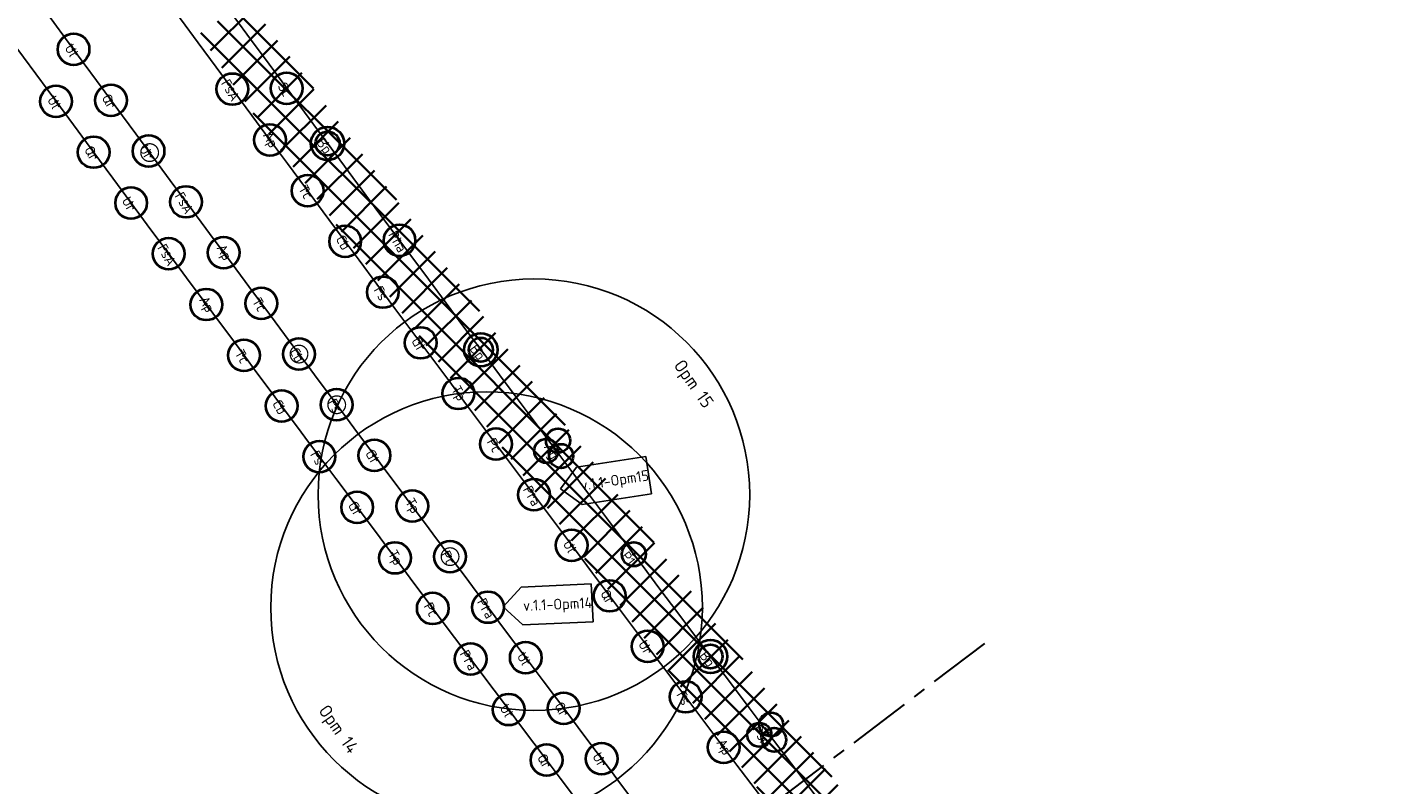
# Model space of a CAD drawing. Header units: metres. Extents: x 150805 to 161014, y 478675 to 486369.
# Tile 8 of 35: x 151147 to 151364, y 483625 to 483744. Entities that reach past the tile are written whole.
import ezdxf
from ezdxf.enums import TextEntityAlignment as Align

# ---------------------------------------------------------------- set-up
doc = ezdxf.new("R2010")
doc.units = ezdxf.units.M
doc.linetypes.add('AM-AS', pattern=[16, 10, -2, 2, -2])
doc.layers.get('0').update_dxf_attribs({"lineweight": 25})
doc.layers.get('Defpoints').update_dxf_attribs({"lineweight": 25, "true_color": 0xff7fff})
for name, color, linetype, lineweight in [('N-WE-AM-AS_WEG-G', 10, 'AM-AS', 30), ('N-WE-GR-BOOM-T18', 10, 'Continuous', 18), ('X-XX-AL-VERWIJZING-S', 7, 'Continuous', 25)]:
    doc.layers.add(name, color=color, linetype=linetype, lineweight=lineweight)
doc.layers.add('N-WE-GR-BOOM-S', color=7, linetype='Continuous', lineweight=40, true_color=0x009900)
doc.layers.add('N-WE-KG-GRENS_POLDERWEG-G', color=7, linetype='KG-PERCEEL', lineweight=35, true_color=0x0000e6)
doc.styles.add('NLCS-ISO', font='NLCS-ISO.ttf')
doc.styles.add('NLCS-ISO-M500-T18', font='NLCS-ISO.ttf')
doc.styles.add('NLCS-ISO-M500-T25', font='NLCS-ISO.ttf')
doc.styles.get("Standard").update_dxf_attribs({"font": 'NLCS-ISO.ttf'})
doc.linetypes.add('KG-PERCEEL', pattern='A,5.5,-2,["P",Standard,S=1.8,R=0,X=-0.5,Y=-0.9],-2,5.5,-2,[5,NLCS.shx,S=0.75,R=0,X=0,Y=0],-2', length=19)

# ---------------------------------------------------------------- blocks, each defined once
blk = doc.blocks.new('*U159')
blk.add_circle((0, 0), 5)
at = {"color": 0}
blk.add_circle((0, 0), 0.15, dxfattribs=at)
at = {"layer": 'Defpoints'}
blk.add_line((-2.01, 0), (2.01, 0), dxfattribs=at)
at = {"layer": 'N-WE-GR-BOOM-T18', "insert": (0, -2.3), "char_height": 3.2, "attachment_point": 8, "style": 'NLCS-ISO-M500-T18'}
blk.add_mtext_dynamic_manual_height_columns('Ul', width=4.7343, gutter_width=9, heights=[0], dxfattribs=at)
blk = doc.blocks.new('*U160')
blk.add_circle((0, 0), 5)
at = {"color": 0}
blk.add_circle((0, 0), 0.15, dxfattribs=at)
at = {"layer": 'Defpoints'}
blk.add_line((-2.01, 0), (2.01, 0), dxfattribs=at)
at = {"layer": 'N-WE-GR-BOOM-T18', "insert": (0, -2.3), "char_height": 3.2, "attachment_point": 8, "style": 'NLCS-ISO-M500-T18'}
blk.add_mtext_dynamic_manual_height_columns('Qr', width=4.7343, gutter_width=9, heights=[0], dxfattribs=at)
blk = doc.blocks.new('*U162')
blk.add_circle((0, 0), 5)
at = {"color": 0}
blk.add_circle((0, 0), 0.15, dxfattribs=at)
at = {"layer": 'Defpoints'}
blk.add_line((-2.01, 0), (2.01, 0), dxfattribs=at)
at = {"layer": 'N-WE-GR-BOOM-T18', "insert": (0, -2.3), "char_height": 3.2, "attachment_point": 8, "style": 'NLCS-ISO-M500-T18'}
blk.add_mtext_dynamic_manual_height_columns('Ur', width=4.7343, gutter_width=9, heights=[0], dxfattribs=at)
blk = doc.blocks.new('*U163')
blk.add_circle((0, 0), 5)
at = {"color": 0}
blk.add_circle((0, 0), 0.15, dxfattribs=at)
at = {"layer": 'Defpoints'}
blk.add_line((-2.01, 0), (2.01, 0), dxfattribs=at)
at = {"layer": 'N-WE-GR-BOOM-T18', "insert": (0, -2.3), "char_height": 3.2, "attachment_point": 8, "style": 'NLCS-ISO-M500-T18'}
blk.add_mtext_dynamic_manual_height_columns('FsA', width=4.7343, gutter_width=9, heights=[0], dxfattribs=at)
blk = doc.blocks.new('*U150')
blk.add_circle((0, 0), 5)
at = {"color": 0}
blk.add_circle((0, 0), 0.15, dxfattribs=at)
at = {"layer": 'Defpoints'}
blk.add_line((-2.01, 0), (2.01, 0), dxfattribs=at)
at = {"layer": 'N-WE-GR-BOOM-T18', "insert": (0, -2.3), "char_height": 3.2, "attachment_point": 8, "style": 'NLCS-ISO-M500-T18'}
blk.add_mtext_dynamic_manual_height_columns('Ap', width=4.7343, gutter_width=9, heights=[0], dxfattribs=at)
blk = doc.blocks.new('*U164')
blk.add_circle((0, 0), 5)
at = {"color": 0}
blk.add_circle((0, 0), 0.15, dxfattribs=at)
at = {"layer": 'Defpoints'}
blk.add_line((-2.01, 0), (2.01, 0), dxfattribs=at)
at = {"layer": 'N-WE-GR-BOOM-T18', "insert": (0, -2.3), "char_height": 3.2, "attachment_point": 8, "style": 'NLCS-ISO-M500-T18'}
blk.add_mtext_dynamic_manual_height_columns('Tc', width=4.7343, gutter_width=9, heights=[0], dxfattribs=at)
blk = doc.blocks.new('*U165')
blk.add_circle((0, 0), 5)
at = {"color": 0}
blk.add_circle((0, 0), 0.15, dxfattribs=at)
at = {"layer": 'Defpoints'}
blk.add_line((-2.01, 0), (2.01, 0), dxfattribs=at)
at = {"layer": 'N-WE-GR-BOOM-T18', "insert": (0, -2.3), "char_height": 3.2, "attachment_point": 8, "style": 'NLCS-ISO-M500-T18'}
blk.add_mtext_dynamic_manual_height_columns('Cb', width=4.7343, gutter_width=9, heights=[0], dxfattribs=at)
blk = doc.blocks.new('*U166')
blk.add_circle((0, 0), 5)
at = {"color": 0}
blk.add_circle((0, 0), 0.15, dxfattribs=at)
at = {"layer": 'Defpoints'}
blk.add_line((-2.01, 0), (2.01, 0), dxfattribs=at)
at = {"layer": 'N-WE-GR-BOOM-T18', "insert": (0, -2.3), "char_height": 3.2, "attachment_point": 8, "style": 'NLCS-ISO-M500-T18'}
blk.add_mtext_dynamic_manual_height_columns('Fs', width=4.7343, gutter_width=9, heights=[0], dxfattribs=at)
blk = doc.blocks.new('*U155')
blk.add_circle((0, 0), 5)
at = {"color": 0}
blk.add_circle((0, 0), 0.15, dxfattribs=at)
at = {"layer": 'Defpoints'}
blk.add_line((-2.01, 0), (2.01, 0), dxfattribs=at)
at = {"layer": 'N-WE-GR-BOOM-T18', "insert": (0, -2.3), "char_height": 3.2, "attachment_point": 8, "style": 'NLCS-ISO-M500-T18'}
blk.add_mtext_dynamic_manual_height_columns('Gt', width=4.7343, gutter_width=9, heights=[0], dxfattribs=at)
blk = doc.blocks.new('*U156')
blk.add_circle((0, 0), 5)
at = {"color": 0}
blk.add_circle((0, 0), 0.15, dxfattribs=at)
at = {"layer": 'Defpoints'}
blk.add_line((-2.01, 0), (2.01, 0), dxfattribs=at)
at = {"layer": 'N-WE-GR-BOOM-T18', "insert": (0, -2.3), "char_height": 3.2, "attachment_point": 8, "style": 'NLCS-ISO-M500-T18'}
blk.add_mtext_dynamic_manual_height_columns('Tp', width=4.7343, gutter_width=9, heights=[0], dxfattribs=at)
blk = doc.blocks.new('*U161')
blk.add_circle((0, 0), 5)
at = {"color": 0}
blk.add_circle((0, 0), 0.15, dxfattribs=at)
at = {"layer": 'Defpoints'}
blk.add_line((-2.01, 0), (2.01, 0), dxfattribs=at)
at = {"layer": 'N-WE-GR-BOOM-T18', "insert": (0, -2.3), "char_height": 3.2, "attachment_point": 8, "style": 'NLCS-ISO-M500-T18'}
blk.add_mtext_dynamic_manual_height_columns('Pc', width=4.7343, gutter_width=9, heights=[0], dxfattribs=at)
blk = doc.blocks.new('*U158')
blk.add_circle((0, 0), 5)
at = {"color": 0}
blk.add_circle((0, 0), 0.15, dxfattribs=at)
at = {"layer": 'Defpoints'}
blk.add_line((-2.01, 0), (2.01, 0), dxfattribs=at)
at = {"layer": 'N-WE-GR-BOOM-T18', "insert": (0, -2.3), "char_height": 3.2, "attachment_point": 8, "style": 'NLCS-ISO-M500-T18'}
blk.add_mtext_dynamic_manual_height_columns('Pra', width=4.7343, gutter_width=9, heights=[0], dxfattribs=at)
blk = doc.blocks.new('*U167')
blk.add_circle((0, 0), 5)
at = {"color": 0}
blk.add_circle((0, 0), 0.15, dxfattribs=at)
at = {"layer": 'Defpoints'}
blk.add_line((-2.01, 0), (2.01, 0), dxfattribs=at)
at = {"layer": 'N-WE-GR-BOOM-T18', "insert": (0, -2.3), "char_height": 3.2, "attachment_point": 8, "style": 'NLCS-ISO-M500-T18'}
blk.add_mtext_dynamic_manual_height_columns('Sc', width=4.7343, gutter_width=9, heights=[0], dxfattribs=at)
blk = doc.blocks.new('*U157')
blk.add_circle((0, 0), 5)
at = {"color": 0}
blk.add_circle((0, 0), 0.15, dxfattribs=at)
at = {"layer": 'Defpoints'}
blk.add_line((-2.01, 0), (2.01, 0), dxfattribs=at)
at = {"layer": 'N-WE-GR-BOOM-T18', "insert": (0, -2.3), "char_height": 3.2, "attachment_point": 8, "style": 'NLCS-ISO-M500-T18'}
blk.add_mtext_dynamic_manual_height_columns('Pha', width=4.7343, gutter_width=9, heights=[0], dxfattribs=at)
blk = doc.blocks.new('*U222')
blk.add_circle((0, 0), 3.8)
blk = doc.blocks.new('*U223')
at = {"color": 0, "linetype": 'ByBlock', "lineweight": -2, "transparency": 16777216}
blk.add_blockref('*U222', (-1.9, 2.15), dxfattribs=at)
for p, rotation in [((2.82, 0.57), 239.9999999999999), ((-0.92, -2.72), 120)]:
    blk.add_blockref('*U222', p, dxfattribs=dict(at, rotation=rotation))
blk = doc.blocks.new('*U221')
at = {"color": 0}
blk.add_circle((0, 0), 0.15, dxfattribs=at)
at = {"layer": 'Defpoints'}
blk.add_line((-2.01, 0), (2.01, 0), dxfattribs=at)
blk.add_blockref('*U223', (0, 0))
at = {"layer": 'N-WE-GR-BOOM-T18', "insert": (0, -3.8), "char_height": 3.2, "attachment_point": 8, "style": 'NLCS-ISO-M500-T18'}
blk.add_mtext_dynamic_manual_height_columns('Ag', width=4.7343, gutter_width=9, heights=[0], dxfattribs=at)
blk = doc.blocks.new('*U211')
at = {"color": 177, "true_color": 0x293189, "const_width": 0.4, "flags": 128}
blk.add_lwpolyline([(2.8, 0, -1), (-2.8, 0, -1)], format="xyb", close=True, dxfattribs=at)
at = {"color": 0}
blk.add_circle((0, 0), 0.15, dxfattribs=at)
at = {"layer": 'Defpoints'}
blk.add_line((-2.01, 0), (2.01, 0), dxfattribs=at)
blk = doc.blocks.new('*U214')
blk.add_circle((0, 0), 3.8)
at = {"color": 0}
blk.add_circle((0, 0), 0.15, dxfattribs=at)
at = {"layer": 'Defpoints'}
blk.add_line((-2.01, 0), (2.01, 0), dxfattribs=at)
at = {"layer": 'N-WE-GR-BOOM-T18', "insert": (0, -3.8), "char_height": 3.2, "attachment_point": 8, "style": 'NLCS-ISO-M500-T18'}
blk.add_mtext_dynamic_manual_height_columns('P1', width=4.7343, gutter_width=9, heights=[0], dxfattribs=at)
blk = doc.blocks.new('*U215')
for radius in [5.27, 3.8]:
    blk.add_circle((0, 0), radius)
at = {"color": 0}
blk.add_circle((0, 0), 0.15, dxfattribs=at)
at = {"layer": 'Defpoints'}
blk.add_line((-2.01, 0), (2.01, 0), dxfattribs=at)
at = {"layer": 'N-WE-GR-BOOM-T18', "insert": (0, -3.8), "char_height": 3.2, "attachment_point": 8, "style": 'NLCS-ISO-M500-T18'}
blk.add_mtext_dynamic_manual_height_columns('Bp', width=4.7343, gutter_width=9, heights=[0], dxfattribs=at)
blk = doc.blocks.new('*U234')
blk.add_circle((0, 0), 3.8)
blk = doc.blocks.new('*U235')
at = {"color": 0, "linetype": 'ByBlock', "lineweight": -2, "transparency": 16777216}
blk.add_blockref('*U234', (-1.9, 2.15), dxfattribs=at)
for p, rotation in [((2.82, 0.57), 239.9999999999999), ((-0.92, -2.72), 120)]:
    blk.add_blockref('*U234', p, dxfattribs=dict(at, rotation=rotation))
blk = doc.blocks.new('*U233')
at = {"color": 0}
blk.add_circle((0, 0), 0.15, dxfattribs=at)
at = {"layer": 'Defpoints'}
blk.add_line((-2.01, 0), (2.01, 0), dxfattribs=at)
blk.add_blockref('*U235', (0, 0))
at = {"layer": 'N-WE-GR-BOOM-T18', "insert": (0, -3.8), "char_height": 3.2, "attachment_point": 8, "style": 'NLCS-ISO-M500-T18'}
blk.add_mtext_dynamic_manual_height_columns('Psm', width=4.7343, gutter_width=9, heights=[0], dxfattribs=at)
blk = doc.blocks.new('SAL-VERWIJZING_WIJZIGING_LINKS-SO')
for p, q in [((-22.22, 6), (-28.22, 0)), ((0, 6), (-22.22, 6)), ((0, -6), (0, 6)), ((-22.22, -6), (-28.22, 0)), ((0, -6), (-22.22, -6))]:
    blk.add_line(p, q)
at = {"lineweight": 70, "style": 'NLCS-ISO'}
blk.add_attdef('...', text='', height=7, dxfattribs=at).set_placement((0.01, 0.06), align=Align.MIDDLE_RIGHT)

msp = doc.modelspace()

# ---------------------------------------------------------------- hatches: boundary and pattern name
at = {"layer": 'N-WE-KG-GRENS_POLDERWEG-G', "true_color": 0xf27172, "transparency": 33554559}
h = msp.add_hatch(dxfattribs=at)
h.set_pattern_fill('ANSI37', color=11)
h.set_pattern_definition([(45, (250305.0288, -174744.8383), (-2.24506403, 2.24506403), []), (135, (250305.0288, -174744.8383), (-2.24506403, -2.24506403), [])])
edge = h.paths.add_edge_path()
edge.add_line((151354.665, 483505.553), (151363.308, 483508.658))
edge.add_line((151363.308, 483508.658), (151324.651, 483559.158))
edge.add_line((151324.651, 483559.158), (151225.492, 483689.968))
edge.add_line((151225.492, 483689.968), (151181.662, 483748.788))
edge.add_line((151181.662, 483748.788), (151174.092, 483743.456))
edge.add_line((151174.092, 483743.456), (151175.95, 483740.595))
edge.add_line((151175.95, 483740.595), (151178.105, 483737.24))
edge.add_line((151178.105, 483737.24), (151181.745, 483731.94))
edge.add_line((151181.745, 483731.94), (151253.25, 483635.98))
edge.add_line((151253.25, 483635.98), (151316.71, 483553.08))
edge.add_line((151316.71, 483553.08), (151403.355, 483439.89))
edge.add_line((151403.355, 483439.89), (151450.595, 483379.84))
edge.add_line((151450.595, 483379.84), (151457.854, 483384.933))
edge.add_arc((151458.26, 483405.679), 20.75, 218.1917, 268.87961, ccw=False)
edge.add_line((151441.951, 483392.85), (151404.343, 483440.656))
edge.add_line((151404.343, 483440.656), (151361.025, 483497.245))
edge.add_line((151361.025, 483497.245), (151354.665, 483505.553))
edge.add_line((151354.665, 483505.553), (151354.665, 483505.553))

# ---------------------------------------------------------------- linework, layer by layer
at = {"layer": 'Defpoints', "linetype": 'Continuous', "flags": 128}
for points in [[(151804.35, 482923.275), (151718.408, 483024.94, -0.0026625), (151677.359, 483074.026), (151633.845, 483126.627), (151610.023, 483155.424, -0.0057375), (151465.661, 483334.065), (151428.256, 483381.456, -0.0082544), (151157.762, 483736.036, -0.0065463), (150913.506, 484076.675, 0.0061687), (150896.388, 484100.586), (150852.424, 484160.422)], [(151764.497, 482959.421), (151712.986, 483020.356, -0.0026625), (151671.888, 483069.5), (151628.374, 483122.101), (151604.552, 483150.898, -0.0057375), (151460.088, 483329.667), (151422.683, 483377.057, -0.0082544), (151152.047, 483731.823, -0.0065463), (150907.682, 484072.614, 0.0061687), (150890.666, 484096.382), (150846.703, 484156.218)], [(151358.165, 483509.424, -0.0055868), (151176.679, 483749.979, -0.0000309), (151175.505, 483751.571)], [(151354.313, 483502.96, -0.005638), (151171.044, 483745.825, -0.0000309), (151169.87, 483747.418)]]:
    msp.add_lwpolyline(points, format="xyb", dxfattribs=at)
at = {"layer": 'Defpoints'}
for centre in [(151226.992, 483670.469), (151219.508, 483652.61)]:
    msp.add_circle(centre, 34.152, dxfattribs=at)
at = {"layer": 'N-WE-AM-AS_WEG-G', "linetype": 'AM-AS'}
msp.add_line((151298.334, 483646.918), (151257.543, 483615.996), dxfattribs=at)

# ---------------------------------------------------------------- block references
at = {"layer": 'N-WE-GR-BOOM-S'}
for name, p, xscale, yscale, zscale, rotation in [('*U159', (151154.127, 483740.969), 0.4999999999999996, 0.4999999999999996, 0.4999999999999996, 299.7124591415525), ('*U163', (151179.27, 483734.677), 0.4999999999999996, 0.4999999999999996, 0.4999999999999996, 299.7124591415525), ('*U167', (151187.87, 483734.816), 0.4999999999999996, 0.4999999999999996, 0.4999999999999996, 299.7124591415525), ('*U159', (151151.368, 483732.744), 0.4999999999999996, 0.4999999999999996, 0.4999999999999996, 299.7124591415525), ('*U160', (151160.06, 483732.919), 0.4999999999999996, 0.4999999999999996, 0.4999999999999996, 299.7124591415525), ('*U150', (151185.214, 483726.635), 0.4999999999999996, 0.4999999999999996, 0.4999999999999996, 299.7124591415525), ('*U215', (151194.34, 483726.072), 0.4999999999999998, 0.4999999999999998, 0.4999999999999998, 306.8946288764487), ('*U160', (151157.303, 483724.696), 0.4999999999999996, 0.4999999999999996, 0.4999999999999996, 299.7124591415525), ('*U162', (151165.998, 483724.873), 0.4999999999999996, 0.4999999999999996, 0.4999999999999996, 299.7124591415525), ('*U211', (151166.177, 483724.631), 0.5, 0.5, 0.5, 300.0342889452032), ('*U164', (151191.165, 483718.598), 0.4999999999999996, 0.4999999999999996, 0.4999999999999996, 299.7124591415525), ('*U162', (151163.245, 483716.652), 0.4999999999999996, 0.4999999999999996, 0.4999999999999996, 299.7124591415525), ('*U163', (151171.943, 483716.832), 0.4999999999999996, 0.4999999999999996, 0.4999999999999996, 299.7124591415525), ('*U165', (151197.121, 483710.566), 0.4999999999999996, 0.4999999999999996, 0.4999999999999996, 299.7124591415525), ('*U157', (151205.721, 483710.725), 0.4999999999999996, 0.4999999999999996, 0.4999999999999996, 299.7124591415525), ('*U163', (151169.192, 483708.613), 0.4999999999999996, 0.4999999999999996, 0.4999999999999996, 299.7124591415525), ('*U150', (151177.893, 483708.795), 0.4999999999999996, 0.4999999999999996, 0.4999999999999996, 299.7124591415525), ('*U166', (151203.083, 483702.537), 0.4999999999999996, 0.4999999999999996, 0.4999999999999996, 299.7124591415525), ('*U150', (151175.145, 483700.578), 0.4999999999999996, 0.4999999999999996, 0.4999999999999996, 299.7124591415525), ('*U164', (151183.849, 483700.762), 0.4999999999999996, 0.4999999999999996, 0.4999999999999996, 299.7124591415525), ('*U155', (151209.052, 483694.514), 0.4999999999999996, 0.4999999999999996, 0.4999999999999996, 299.7124591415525), ('*U215', (151218.593, 483693.422), 0.4999999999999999, 0.4999999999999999, 0.4999999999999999, 306.8946288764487), ('*U164', (151181.105, 483692.548), 0.4999999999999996, 0.4999999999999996, 0.4999999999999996, 299.7124591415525), ('*U165', (151189.811, 483692.734), 0.4999999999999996, 0.4999999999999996, 0.4999999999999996, 299.7124591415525), ('*U211', (151189.811, 483692.734), 0.5, 0.5, 0.5, 300.0342889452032), ('*U166', (151195.78, 483684.71), 0.4999999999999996, 0.4999999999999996, 0.4999999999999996, 299.7124591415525), ('*U156', (151215.026, 483686.494), 0.4999999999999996, 0.4999999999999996, 0.4999999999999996, 299.7124591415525), ('*U165', (151187.07, 483684.522), 0.4999999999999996, 0.4999999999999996, 0.4999999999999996, 299.7124591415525), ('*U211', (151195.78, 483684.71), 0.5, 0.5, 0.5, 300.0342889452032), ('*U161', (151221.006, 483678.479), 0.4999999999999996, 0.4999999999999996, 0.4999999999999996, 299.7124591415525), ('*U221', (151230.344, 483677.675), 0.4999999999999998, 0.4999999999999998, 0.4999999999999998, 299.7124591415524), ('*U166', (151193.041, 483676.5), 0.4999999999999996, 0.4999999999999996, 0.4999999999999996, 299.7124591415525), ('*U155', (151201.754, 483676.691), 0.4999999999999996, 0.4999999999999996, 0.4999999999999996, 299.7124591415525), ('*U158', (151226.992, 483670.469), 0.4999999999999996, 0.4999999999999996, 0.4999999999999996, 299.7124591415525), ('*U155', (151199.018, 483668.483), 0.4999999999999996, 0.4999999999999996, 0.4999999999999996, 299.7124591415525), ('*U156', (151207.734, 483668.676), 0.4999999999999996, 0.4999999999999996, 0.4999999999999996, 299.7124591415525), ('*U159', (151232.984, 483662.463), 0.4999999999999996, 0.4999999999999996, 0.4999999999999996, 299.7124591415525), ('*U156', (151205.001, 483660.47), 0.4999999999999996, 0.4999999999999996, 0.4999999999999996, 299.7124591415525), ('*U161', (151213.72, 483660.666), 0.4999999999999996, 0.4999999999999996, 0.4999999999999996, 299.7124591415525), ('*U211', (151213.72, 483660.666), 0.5, 0.5, 0.5, 300.0342889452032), ('*U214', (151242.799, 483661.039), 0.4999999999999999, 0.4999999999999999, 0.4999999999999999, 306.8946288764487), ('*U160', (151238.982, 483654.461), 0.4999999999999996, 0.4999999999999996, 0.4999999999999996, 299.7124591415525), ('*U161', (151210.99, 483652.462), 0.4999999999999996, 0.4999999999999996, 0.4999999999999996, 299.7124591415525), ('*U158', (151219.712, 483652.659), 0.4999999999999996, 0.4999999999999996, 0.4999999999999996, 299.7124591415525), ('*U162', (151244.986, 483646.464), 0.4999999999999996, 0.4999999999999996, 0.4999999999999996, 299.7124591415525), ('*U158', (151216.985, 483644.458), 0.4999999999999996, 0.4999999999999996, 0.4999999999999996, 299.7124591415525), ('*U159', (151225.709, 483644.658), 0.4999999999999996, 0.4999999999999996, 0.4999999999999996, 299.7124591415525), ('*U215', (151254.95, 483644.859), 0.4999999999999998, 0.4999999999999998, 0.4999999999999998, 306.8946288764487), ('*U166', (151250.995, 483638.472), 0.4999999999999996, 0.4999999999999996, 0.4999999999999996, 299.7124591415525), ('*U159', (151222.985, 483636.459), 0.4999999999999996, 0.4999999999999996, 0.4999999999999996, 299.7124591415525), ('*U160', (151231.713, 483636.661), 0.4999999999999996, 0.4999999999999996, 0.4999999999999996, 299.7124591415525), ('*U233', (151264.078, 483632.738), 0.4999999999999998, 0.4999999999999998, 0.4999999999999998, 299.7124591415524), ('*U150', (151257.011, 483630.483), 0.4999999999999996, 0.4999999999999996, 0.4999999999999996, 299.7124591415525), ('*U160', (151228.992, 483628.464), 0.4999999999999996, 0.4999999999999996, 0.4999999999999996, 299.7124591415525), ('*U162', (151237.723, 483628.668), 0.4999999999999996, 0.4999999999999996, 0.4999999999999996, 299.7124591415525)]:
    msp.add_blockref(name, p, dxfattribs=dict(at, xscale=xscale, yscale=yscale, zscale=zscale, rotation=rotation))
at = {"layer": 'X-XX-AL-VERWIJZING-S'}
ref = msp.add_blockref('SAL-VERWIJZING_WIJZIGING_LINKS-SO', (151245.166, 483673.551), dxfattribs=dict(at, xscale=0.4999999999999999, yscale=0.4999999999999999, zscale=0.4999999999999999, rotation=8.685137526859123))
ref.add_attrib('...', 'v.1.1-Opm15', dxfattribs={"layer": '0', "lineweight": 70, "height": 1.7, "rotation": 8.68514, "style": 'NLCS-ISO'}).set_placement((151245.165, 483673.583), align=Align.MIDDLE_RIGHT)
ref = msp.add_blockref('SAL-VERWIJZING_WIJZIGING_LINKS-SO', (151236.212, 483653.363), dxfattribs=dict(at, xscale=0.4999999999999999, yscale=0.4999999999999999, zscale=0.4999999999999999, rotation=2.591250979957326))
ref.add_attrib('...', 'v.1.1-Opm14', dxfattribs={"layer": '0', "lineweight": 70, "height": 1.7, "rotation": 2.59125, "style": 'NLCS-ISO'}).set_placement((151236.214, 483653.395), align=Align.MIDDLE_RIGHT)

# ---------------------------------------------------------------- texts
at = {"layer": 'Defpoints', "char_height": 2.0312, "attachment_point": 1, "rotation": 305.13709, "style": 'NLCS-ISO-M500-T25'}
for s, insert in [('Opm 15', (151250.682, 483692.12)), ('Opm 14', (151194.457, 483637.466))]:
    msp.add_mtext_dynamic_manual_height_columns(s, width=8.58728, gutter_width=25, heights=[0], dxfattribs=dict(at, insert=insert))

doc.saveas('drawing.dxf')
